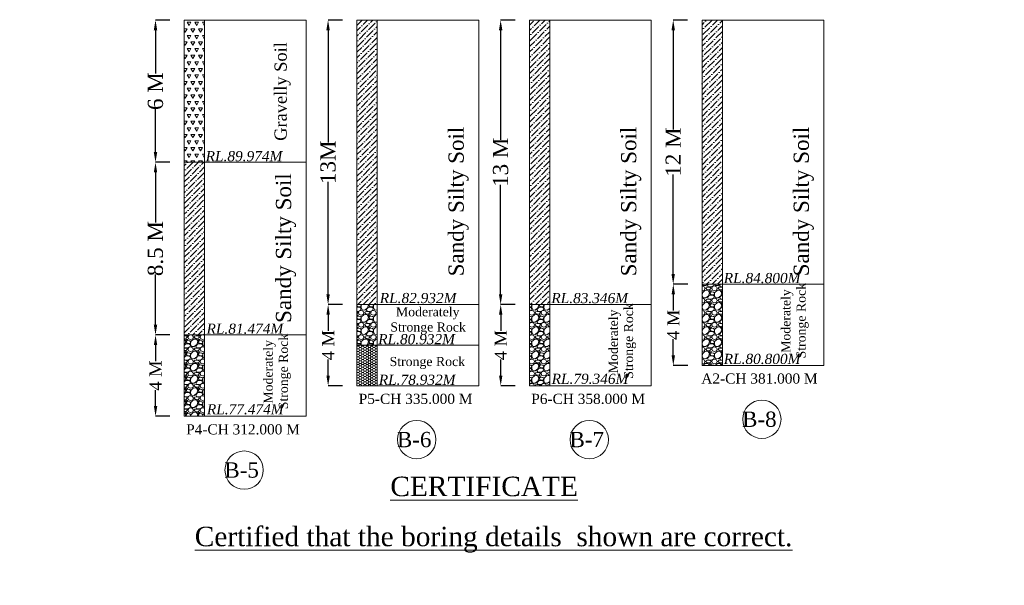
# Model space of a CAD drawing. Header units: millimetres. Extents: x -20950785 to 389010297, y -11535949 to 14056629.
# Tile 229 of 256: x 12454018 to 12551010, y -1582082 to -1526411. Entities that reach past the tile are written whole.
import ezdxf

# ---------------------------------------------------------------- set-up
doc = ezdxf.new("R2010")
doc.units = ezdxf.units.MM
doc.header["$LTSCALE"] = 60
doc.header["$MEASUREMENT"] = 0
doc.layers.add('TEXT', color=7, linetype='Continuous')
doc.styles.add('PDF Arial Bold', font='times.ttf')
doc.styles.add('style1', font='txt.shx', dxfattribs={"height": 1})
doc.dimstyles.get("Standard").update_dxf_attribs({"dimtxt": 400, "dimasz": 215, "dimexe": 0.18, "dimexo": 0.0625, "dimgap": 0.09, "dimtad": 0, "dimtih": 1, "dimtoh": 1, "dimdec": 0, "dimzin": 4, "dimdsep": 46, "dimtxsty": 'Standard', "dimblk": 'OPEN90', "dimcen": 0, "dimadec": 0, "dimazin": 1, "dimtfac": 1, "dimtdec": 0, "dimtix": 1, "dimtofl": 0, "dimtmove": 0, "dimatfit": 3, "dimldrblk": 'OPEN30', "dimfxl": 1, "dimtolj": 1, "dimtzin": 0, "dimarcsym": 0})
pattern_1 = [(228.0127875, (-520684.88, -70857.52), (-9600, -10800), [161.4432, -15982.90566]), (184.96974073, (-520792.88, -70977.524), (14400, 1200), [277.0416, -27427.10971]), (132.5104471, (-521068.88, -71001.52), (12000, -13200), [195.3456, -19339.23912]), (267.273689, (-521536.88, -71301.524), (1200, 24000), [252.2856, -24976.26965]), (292.8336542, (-521548.88, -71553.524), (-6000, 14400), [247.386, -24491.24775]), (357.273689, (-521452.88, -71781.524), (-24000, 1200), [252.2856, -24976.26965]), (37.69424047, (-521200.88, -71793.524), (-15600, -12000), [333.6348, -33029.81826]), (72.25532837, (-520936.88, -71589.524), (8400, 26400), [314.9856, -31183.5858]), (121.4295656, (-520840.88, -71289.524), (-9600, 15600), [253.14, -25060.88773]), (175.2363583, (-520972.88, -71073.52), (13200, -1200), [288.9984, -14160.9151]), (222.3974378, (-521260.88, -71049.524), (-14400, -13200), [373.7376, -37000.05001]), (138.8140748, (-520348.88, -71313.52), (-8400, 7200), [127.5612, -12628.61378]), (171.4692344, (-520444.88, -71229.524), (15600, -2400), [242.6844, -24025.8137]), (225, (-520684.9, -71193.5), (-1e-13, -1200), [169.7052, -1527.35107]), (203.1985905, (-520768.88, -71049.52), (6000, 2400), [91.3896, -9047.53813]), (291.8014095, (-520852.88, -71085.52), (-1200, 3600), [129.2436, -6332.95417]), (30.9637565, (-520804.88, -71205.52), (3600, 2400), [209.9148, -6787.22747]), (161.5650512, (-520624.88, -71097.52), (2400, -1200), [151.7892, -3642.94399]), (16.38954033, (-521548.88, -71085.524), (12000, 3600), [212.64, -21051.41418]), (70.34617594, (-521344.88, -71025.52), (-4800, -13200), [178.3932, -17660.8893]), (293.1985905, (-520624.88, -70857.52), (-2400, 6000), [182.778, -8956.14973]), (343.61045967, (-520552.88, -71025.524), (-12000, 3600), [212.64, -21051.41418]), (339.4439548, (-521548.88, -71829.52), (-6000, 2400), [205.056, -10047.74849]), (294.7751406, (-521356.88, -71901.52), (-6000, 13200), [171.8136, -17009.57168]), (66.8014095, (-520612.88, -72057.52), (2400, 6000), [182.778, -8956.14973]), (17.35402464, (-520540.88, -71889.524), (-15600, -4800), [201.1572, -19914.50834]), (69.4439548, (-521200.88, -72057.52), (-2400, -6000), [102.528, -10150.27649]), (101.3099325, (-520684.88, -72057.52), (-1200, 4800), [61.188, -6057.63542]), (165.9637565, (-520696.88, -71997.52), (3600, -1200), [247.386, -4700.34075]), (186.00900596, (-520936.88, -71937.524), (12000, 1200), [229.26, -22696.70781]), (303.6900675, (-520804.88, -71313.52), (-1200, 2400), [173.0664, -4153.59513]), (353.1572266, (-520708.88, -71457.524), (20400, -2400), [302.1528, -29913.07515]), (60.9453959, (-520408.88, -71493.52), (-4800, -8400), [123.5472, -12231.20897]), (90, (-520348.9, -71385.5), (-1200, 1200), [72, -1128]), (120.2564372, (-520960.88, -71901.52), (4800, -8400), [166.7088, -16504.22399]), (48.0127875, (-521044.88, -71757.52), (9600, 10800), [322.8864, -15821.46246]), (0, (-520828.9, -71517.5), (1200, 1200), [312, -888]), (325.3048465, (-520516.88, -71517.52), (12000, -8400), [189.7368, -18783.92916]), (254.0546041, (-520360.88, -71625.52), (-1200, -4800), [174.7224, -8561.40947]), (207.64597536, (-520408.88, -71793.524), (-22800, -12000), [284.478, -28163.36902]), (175.42607874, (-520660.88, -71925.524), (-15600, 1200), [300.9588, -29794.88809])]
pattern_2 = [(45, (-521548.88, -72057.52), (198.873782, 729.203868), [937.5, -187.5, 0, -187.5])]

# ---------------------------------------------------------------- blocks, each defined once
blk = doc.blocks.new('*D1176')
at = {"color": 0, "linetype": 'Continuous', "lineweight": -2, "ltscale": 2, "transparency": 16777216}
for p, q in [((12468815, -1526442), (12467395, -1526442)), ((12467395, -1527442), (12467395, -1531698)), ((12467395, -1539442), (12467395, -1535187)), ((12468815, -1540442), (12467395, -1540442))]:
    blk.add_line(p, q, dxfattribs=at)
at = {"color": 0, "linetype": 'Continuous', "lineweight": 9, "ltscale": 2, "transparency": 16777216}
for points in [[(12467228, -1527442), (12467562, -1527442), (12467395, -1526442)], [(12467228, -1539442), (12467562, -1539442), (12467395, -1540442)]]:
    blk.add_solid(points, dxfattribs=at)
at = {"layer": 'Defpoints', "color": 0, "linetype": 'Continuous', "lineweight": 9, "ltscale": 2, "transparency": 16777216}
for p in [(12468815, -1526442), (12467395, -1540442), (12468815, -1540442)]:
    blk.add_point(p, dxfattribs=at)
at = {"color": 0, "linetype": 'Continuous', "lineweight": 9, "ltscale": 2, "transparency": 16777216, "insert": (12467395, -1533442), "char_height": 1500, "attachment_point": 5, "rotation": 90, "style": 'PDF Arial Bold'}
blk.add_mtext('\\A1;6 M', dxfattribs=at)
blk = doc.blocks.new('*D1177')
at = {"color": 0, "linetype": 'Continuous', "lineweight": -2, "ltscale": 2, "transparency": 16777216}
for p, q in [((12485815, -1526442), (12484395, -1526442)), ((12484395, -1527442), (12484395, -1538503)), ((12484395, -1553442), (12484395, -1542381)), ((12485819, -1554442), (12484395, -1554442))]:
    blk.add_line(p, q, dxfattribs=at)
at = {"color": 0, "linetype": 'Continuous', "lineweight": 9, "ltscale": 2, "transparency": 16777216}
for points in [[(12484228, -1527442), (12484562, -1527442), (12484395, -1526442)], [(12484228, -1553442), (12484562, -1553442), (12484395, -1554442)]]:
    blk.add_solid(points, dxfattribs=at)
at = {"layer": 'Defpoints', "color": 0, "linetype": 'Continuous', "lineweight": 9, "ltscale": 2, "transparency": 16777216}
for p in [(12485815, -1526442), (12484395, -1554442), (12485819, -1554442)]:
    blk.add_point(p, dxfattribs=at)
at = {"color": 0, "linetype": 'Continuous', "lineweight": 9, "ltscale": 2, "transparency": 16777216, "insert": (12484395, -1540442), "char_height": 1500, "attachment_point": 5, "rotation": 90, "style": 'PDF Arial Bold'}
blk.add_mtext('\\A1;13M', dxfattribs=at)
blk = doc.blocks.new('*D1178')
at = {"color": 0, "linetype": 'Continuous', "lineweight": -2, "ltscale": 2, "transparency": 16777216}
for p, q in [((12502815, -1526442), (12501395, -1526442)), ((12501395, -1527442), (12501395, -1538226)), ((12501395, -1553442), (12501395, -1542658)), ((12502819, -1554442), (12501395, -1554442))]:
    blk.add_line(p, q, dxfattribs=at)
at = {"color": 0, "linetype": 'Continuous', "lineweight": 9, "ltscale": 2, "transparency": 16777216}
for points in [[(12501228, -1527442), (12501562, -1527442), (12501395, -1526442)], [(12501228, -1553442), (12501562, -1553442), (12501395, -1554442)]]:
    blk.add_solid(points, dxfattribs=at)
at = {"layer": 'Defpoints', "color": 0, "linetype": 'Continuous', "lineweight": 9, "ltscale": 2, "transparency": 16777216}
for p in [(12502815, -1526442), (12501395, -1554442), (12502819, -1554442)]:
    blk.add_point(p, dxfattribs=at)
at = {"color": 0, "linetype": 'Continuous', "lineweight": 9, "ltscale": 2, "transparency": 16777216, "insert": (12501395, -1540442), "char_height": 1500, "attachment_point": 5, "rotation": 90, "style": 'PDF Arial Bold'}
blk.add_mtext('\\A1;13 M', dxfattribs=at)
blk = doc.blocks.new('*D1179')
at = {"color": 0, "linetype": 'Continuous', "lineweight": -2, "ltscale": 2, "transparency": 16777216}
for p, q in [((12519815, -1526442), (12518395, -1526442)), ((12518395, -1527442), (12518395, -1537226)), ((12518395, -1551442), (12518395, -1541658)), ((12519819, -1552442), (12518395, -1552442))]:
    blk.add_line(p, q, dxfattribs=at)
at = {"color": 0, "linetype": 'Continuous', "lineweight": 9, "ltscale": 2, "transparency": 16777216}
for points in [[(12518228, -1527442), (12518562, -1527442), (12518395, -1526442)], [(12518228, -1551442), (12518562, -1551442), (12518395, -1552442)]]:
    blk.add_solid(points, dxfattribs=at)
at = {"layer": 'Defpoints', "color": 0, "linetype": 'Continuous', "lineweight": 9, "ltscale": 2, "transparency": 16777216}
for p in [(12519815, -1526442), (12518395, -1552442), (12519819, -1552442)]:
    blk.add_point(p, dxfattribs=at)
at = {"color": 0, "linetype": 'Continuous', "lineweight": 9, "ltscale": 2, "transparency": 16777216, "insert": (12518395, -1539442), "char_height": 1500, "attachment_point": 5, "rotation": 90, "style": 'PDF Arial Bold'}
blk.add_mtext('\\A1;12 M', dxfattribs=at)
blk = doc.blocks.new('*D1183')
at = {"color": 0, "linetype": 'Continuous', "lineweight": -2, "ltscale": 2, "transparency": 16777216}
for p, q in [((12468819, -1557442), (12467402, -1557442)), ((12467402, -1558442), (12467402, -1560022)), ((12467402, -1564442), (12467402, -1562862)), ((12468819, -1565442), (12467402, -1565442))]:
    blk.add_line(p, q, dxfattribs=at)
at = {"color": 0, "linetype": 'Continuous', "lineweight": 9, "ltscale": 2, "transparency": 16777216}
for points in [[(12467236, -1558442), (12467569, -1558442), (12467402, -1557442)], [(12467236, -1564442), (12467569, -1564442), (12467402, -1565442)]]:
    blk.add_solid(points, dxfattribs=at)
at = {"layer": 'Defpoints', "color": 0, "linetype": 'Continuous', "lineweight": 9, "ltscale": 2, "transparency": 16777216}
for p in [(12468819, -1557442), (12467402, -1565442), (12468819, -1565442)]:
    blk.add_point(p, dxfattribs=at)
at = {"color": 0, "linetype": 'Continuous', "lineweight": 9, "ltscale": 2, "transparency": 16777216, "insert": (12467402, -1561442), "char_height": 1200, "attachment_point": 5, "rotation": 90, "style": 'PDF Arial Bold'}
blk.add_mtext('\\A1;4 M', dxfattribs=at)
blk = doc.blocks.new('*D1184')
at = {"color": 0, "linetype": 'Continuous', "lineweight": -2, "ltscale": 2, "transparency": 16777216}
for p, q in [((12485819, -1554442), (12484402, -1554442)), ((12484402, -1555442), (12484402, -1557022)), ((12484402, -1561442), (12484402, -1559862)), ((12485819, -1562442), (12484402, -1562442))]:
    blk.add_line(p, q, dxfattribs=at)
at = {"color": 0, "linetype": 'Continuous', "lineweight": 9, "ltscale": 2, "transparency": 16777216}
for points in [[(12484236, -1555442), (12484569, -1555442), (12484402, -1554442)], [(12484236, -1561442), (12484569, -1561442), (12484402, -1562442)]]:
    blk.add_solid(points, dxfattribs=at)
at = {"layer": 'Defpoints', "color": 0, "linetype": 'Continuous', "lineweight": 9, "ltscale": 2, "transparency": 16777216}
for p in [(12485819, -1554442), (12484402, -1562442), (12485819, -1562442)]:
    blk.add_point(p, dxfattribs=at)
at = {"color": 0, "linetype": 'Continuous', "lineweight": 9, "ltscale": 2, "transparency": 16777216, "insert": (12484402, -1558442), "char_height": 1200, "attachment_point": 5, "rotation": 90, "style": 'PDF Arial Bold'}
blk.add_mtext('\\A1;4 M', dxfattribs=at)
blk = doc.blocks.new('*D1185')
at = {"color": 0, "linetype": 'Continuous', "lineweight": -2, "ltscale": 2, "transparency": 16777216}
for p, q in [((12502819, -1554442), (12501402, -1554442)), ((12501402, -1555442), (12501402, -1557022)), ((12501402, -1561442), (12501402, -1559862)), ((12502819, -1562442), (12501402, -1562442))]:
    blk.add_line(p, q, dxfattribs=at)
at = {"color": 0, "linetype": 'Continuous', "lineweight": 9, "ltscale": 2, "transparency": 16777216}
for points in [[(12501236, -1555442), (12501569, -1555442), (12501402, -1554442)], [(12501236, -1561442), (12501569, -1561442), (12501402, -1562442)]]:
    blk.add_solid(points, dxfattribs=at)
at = {"layer": 'Defpoints', "color": 0, "linetype": 'Continuous', "lineweight": 9, "ltscale": 2, "transparency": 16777216}
for p in [(12502819, -1554442), (12501402, -1562442), (12502819, -1562442)]:
    blk.add_point(p, dxfattribs=at)
at = {"color": 0, "linetype": 'Continuous', "lineweight": 9, "ltscale": 2, "transparency": 16777216, "insert": (12501402, -1558442), "char_height": 1200, "attachment_point": 5, "rotation": 90, "style": 'PDF Arial Bold'}
blk.add_mtext('\\A1;4 M', dxfattribs=at)
blk = doc.blocks.new('*D1186')
at = {"color": 0, "linetype": 'Continuous', "lineweight": -2, "ltscale": 2, "transparency": 16777216}
for p, q in [((12519819, -1552442), (12518402, -1552442)), ((12518402, -1553442), (12518402, -1555022)), ((12518402, -1559442), (12518402, -1557862)), ((12519819, -1560442), (12518402, -1560442))]:
    blk.add_line(p, q, dxfattribs=at)
at = {"color": 0, "linetype": 'Continuous', "lineweight": 9, "ltscale": 2, "transparency": 16777216}
for points in [[(12518236, -1553442), (12518569, -1553442), (12518402, -1552442)], [(12518236, -1559442), (12518569, -1559442), (12518402, -1560442)]]:
    blk.add_solid(points, dxfattribs=at)
at = {"layer": 'Defpoints', "color": 0, "linetype": 'Continuous', "lineweight": 9, "ltscale": 2, "transparency": 16777216}
for p in [(12519819, -1552442), (12518402, -1560442), (12519819, -1560442)]:
    blk.add_point(p, dxfattribs=at)
at = {"color": 0, "linetype": 'Continuous', "lineweight": 9, "ltscale": 2, "transparency": 16777216, "insert": (12518402, -1556442), "char_height": 1200, "attachment_point": 5, "rotation": 90, "style": 'PDF Arial Bold'}
blk.add_mtext('\\A1;4 M', dxfattribs=at)
blk = doc.blocks.new('*D1189')
at = {"color": 0, "linetype": 'Continuous', "lineweight": -2, "ltscale": 2, "transparency": 16777216}
for p, q in [((12468815, -1540442), (12467395, -1540442)), ((12467395, -1541442), (12467395, -1546386)), ((12467395, -1556442), (12467395, -1551498)), ((12468819, -1557442), (12467395, -1557442))]:
    blk.add_line(p, q, dxfattribs=at)
at = {"color": 0, "linetype": 'Continuous', "lineweight": 9, "ltscale": 2, "transparency": 16777216}
for points in [[(12467228, -1541442), (12467562, -1541442), (12467395, -1540442)], [(12467228, -1556442), (12467562, -1556442), (12467395, -1557442)]]:
    blk.add_solid(points, dxfattribs=at)
at = {"layer": 'Defpoints', "color": 0, "linetype": 'Continuous', "lineweight": 9, "ltscale": 2, "transparency": 16777216}
for p in [(12468815, -1540442), (12467395, -1557442), (12468819, -1557442)]:
    blk.add_point(p, dxfattribs=at)
at = {"color": 0, "linetype": 'Continuous', "lineweight": 9, "ltscale": 2, "transparency": 16777216, "insert": (12467395, -1548942), "char_height": 1500, "attachment_point": 5, "rotation": 90, "style": 'PDF Arial Bold'}
blk.add_mtext('\\A1;8.5 M', dxfattribs=at)

msp = doc.modelspace()

# ---------------------------------------------------------------- hatches: boundary and pattern name
at = {"linetype": 'Continuous', "lineweight": 9, "ltscale": 2}
h = msp.add_hatch(dxfattribs=at)
h.set_pattern_fill('TRIANG', scale=2000)
h.set_pattern_definition([(60, (-521548.9, -72057.5), (-375, 649.519052), [375, -375]), (120, (-521548.9, -72057.5), (-750, 4e-07), [375, -375]), (0, (-521736.4, -71732.76), (375, 649.519052), [375, -375])])
h.paths.add_polyline_path([(12472235, -1526442.02), (12470235, -1526442.02), (12470235, -1540442.02), (12472235, -1540442.02)])
h = msp.add_hatch(dxfattribs=at)
h.set_pattern_fill('ANSI36', scale=3000)
h.set_pattern_definition(pattern_2)
h.paths.add_polyline_path([(12487235, -1554442.02), (12489235, -1554442.02), (12489235, -1526442.02), (12487235, -1526442.02)])
h = msp.add_hatch(dxfattribs=at)
h.set_pattern_fill('ANSI36', scale=3000)
h.set_pattern_definition(pattern_2)
h.paths.add_polyline_path([(12504235, -1554442.02), (12506235, -1554442.02), (12506235, -1526442.02), (12504235, -1526442.02)])
h = msp.add_hatch(dxfattribs=at)
h.set_pattern_fill('ANSI36', scale=3000)
h.set_pattern_definition(pattern_2)
h.paths.add_polyline_path([(12521235, -1552442.02), (12523235, -1552442.02), (12523235, -1526442.02), (12521235, -1526442.02)])
h = msp.add_hatch(dxfattribs=at)
h.set_pattern_fill('ANSI36', scale=3000)
h.set_pattern_definition(pattern_2)
h.paths.add_polyline_path([(12470235, -1557442.02), (12472235, -1557442.02), (12472235, -1540442.02), (12470235, -1540442.02)])
h = msp.add_hatch(dxfattribs=at)
h.set_pattern_fill('GRAVEL', scale=1200)
h.set_pattern_definition(pattern_1)
h.paths.add_polyline_path([(12521235, -1560442.02), (12523235, -1560442.02), (12523235, -1552442.02), (12521235, -1552442.02)])
h.paths.add_polyline_path([(12523121.59, -1560867.52), (12531172.42, -1560867.52), (12531172.42, -1558732.34), (12523121.59, -1558732.34)], flags=9)
h = msp.add_hatch(dxfattribs=at)
h.set_pattern_fill('GRAVEL', scale=1200)
h.set_pattern_definition(pattern_1)
h.paths.add_polyline_path([(12487235, -1558442.02), (12489235, -1558442.02), (12489235, -1554442.02), (12487235, -1554442.02)])
h.paths.add_polyline_path([(12489087.29, -1558924.52), (12497138.12, -1558924.52), (12497138.12, -1556789.33), (12489087.29, -1556789.33)], flags=9)
h = msp.add_hatch(dxfattribs=at)
h.set_pattern_fill('GRAVEL', scale=1200)
h.set_pattern_definition(pattern_1)
h.paths.add_polyline_path([(12504235, -1562442.02), (12506235, -1562442.02), (12506235, -1554442.02), (12504235, -1554442.02)])
h.paths.add_polyline_path([(12506171.07, -1562826.34), (12514221.9, -1562826.34), (12514221.9, -1560691.15), (12506171.07, -1560691.15)], flags=9)
h = msp.add_hatch(dxfattribs=at)
h.set_pattern_fill('GRAVEL', scale=1200)
h.set_pattern_definition(pattern_1)
h.paths.add_polyline_path([(12470235, -1565442.02), (12472235, -1565442.02), (12472235, -1557442.02), (12470235, -1557442.02)])
h.paths.add_polyline_path([(12472209.02, -1565824.2), (12480259.85, -1565824.2), (12480259.85, -1563689.02), (12472209.02, -1563689.02)], flags=9)
h = msp.add_hatch(dxfattribs=at)
h.set_pattern_fill('HONEY', scale=1200)
h.set_pattern_definition([(0, (-521548.88, -72057.52), (225, 129.9038106), [150, -300]), (120, (-521548.88, -72057.52), (-225, 129.9038106), [150, -300]), (60, (-521548.88, -72057.52), (5e-14, 259.8076211), [-300, 150])])
h.paths.add_polyline_path([(12487235, -1562442.02), (12489235, -1562442.02), (12489235, -1558442.02), (12487235, -1558442.02)])
h.paths.add_polyline_path([(12489142.3, -1562920.33), (12497193.13, -1562920.33), (12497193.13, -1560785.14), (12489142.3, -1560785.14)], flags=9)

# ---------------------------------------------------------------- linework, layer by layer
at = {"color": 7, "linetype": 'Continuous', "lineweight": 9, "ltscale": 2}
for p, q in [((12470235, -1526442.02), (12470235, -1565442.02)), ((12482235, -1526442.02), (12470235, -1526442.02)), ((12472235, -1565442.02), (12472235, -1526442.02)), ((12482235, -1565442.02), (12482235, -1526442.02)), ((12487235, -1526442.02), (12487235, -1562442.02)), ((12499235, -1526442.02), (12487235, -1526442.02)), ((12489235, -1562442.02), (12489235, -1526442.02)), ((12499235, -1562442.02), (12499235, -1526442.02)), ((12504235, -1526442.02), (12504235, -1562442.02)), ((12516235, -1526442.02), (12504235, -1526442.02)), ((12506235, -1562442.02), (12506235, -1526442.02)), ((12516235, -1562442.02), (12516235, -1526442.02)), ((12521235, -1526442.02), (12521235, -1560442.02)), ((12533235, -1526442.02), (12521235, -1526442.02)), ((12523235, -1560442.02), (12523235, -1526442.02)), ((12533235, -1560442.02), (12533235, -1526442.02)), ((12470235, -1540442.02), (12482235, -1540442.02)), ((12521235, -1552442.02), (12533235, -1552442.02)), ((12487235, -1554442.02), (12499235, -1554442.02)), ((12504235, -1554442.02), (12516235, -1554442.02)), ((12470235, -1557442.02), (12482235, -1557442.02)), ((12487235, -1558442.02), (12499235, -1558442.02)), ((12521235, -1560442.02), (12523235, -1560442.02)), ((12521235, -1560442.02), (12533235, -1560442.02)), ((12487235, -1562442.02), (12489235, -1562442.02)), ((12487235, -1562442.02), (12499235, -1562442.02)), ((12504235, -1562442.02), (12506235, -1562442.02)), ((12504235, -1562442.02), (12516235, -1562442.02)), ((12470235, -1565442.02), (12472235, -1565442.02)), ((12470235, -1565442.02), (12482235, -1565442.02))]:
    msp.add_line(p, q, dxfattribs=at)
for centre in [(12527128, -1565745.77), (12493128, -1567745.77), (12510128, -1567745.77), (12476128, -1570745.77)]:
    msp.add_circle(centre, 1886.25, dxfattribs=at)

# ---------------------------------------------------------------- texts
at = {"color": 7, "linetype": 'Continuous', "lineweight": 9, "ltscale": 2, "attachment_point": 1, "rotation": 90, "style": 'PDF Arial Bold'}
for s, width, insert, char_height in [('\\pi1240.70522,t5740.70522;Moderately \\P\\pi690.45288,t5190.45288;Stronge Rock', 8577.0125, (12529042.18, -1560446.04), 900), ('\\pi1240.70522,t5740.70522;Moderately \\P\\pi690.45288,t5190.45288;Stronge Rock', 8577.0125, (12512042.18, -1562446.04), 900), ('\\pi1240.70522,t5740.70522;Moderately \\P\\pi690.45288,t5190.45288;Stronge Rock', 8577.0125, (12478042.18, -1565446.04), 900), ('\\pt6000;Gravelly Soil', 19976.8492, (12479121.39, -1538334.55), 1200), ('\\pt7500;Sandy Silty Soil', 19976.8492, (12496257.39, -1551673.55), 1500), ('\\pt7500;Sandy Silty Soil', 19976.8492, (12513257.39, -1551673.55), 1500), ('\\pt7500;Sandy Silty Soil', 19976.8492, (12530257.39, -1551673.55), 1500), ('\\pt7500;Sandy Silty Soil', 19976.8492, (12479257.39, -1556257.05), 1500)]:
    msp.add_mtext_dynamic_manual_height_columns(s, width=width, gutter_width=1, heights=[0], dxfattribs=dict(at, insert=insert, char_height=char_height))
at = {"linetype": 'Continuous', "lineweight": 9, "attachment_point": 1}
for s, insert, char_height, width in [('\\pi3313.63157;{\\fTimes New Roman|b0|i0|c0|p18;medium \\P\\pi1814.9834;compacted soil\\H1.00001x;\\P\\pi0;      }', (10471525.12, -1523931.04, -17483.87), 750, 10242.62), ('\\pi3313.63157;{\\fTimes New Roman|b0|i0|c0|p18;medium \\P\\pi1814.9834;compacted soil\\H1.00001x;\\P\\pi0;      }', (11721469.49, -1523931.04, -17483.87), 750, 10242.62), ('\\pi2740.72241;{\\fTimes New Roman|b0|i0|c0|p18;compacted \\P\\pi4359.6842;soil\\H1.00001x;\\P\\pi0;      }', (10470694.51, -1533491.03, -17483.87), 750, 10242.62), ('\\pi2917.05681;{\\fTimes New Roman|b0|i0|c0|p18;\\LCertified that the boring details  shown are correct.}', (10475118.14, -1543620.32, -17483.87), 750, 28256.2477), ('\\pi2917.05681;{\\fTimes New Roman|b0|i0|c0|p18;\\LCertified that the boring details  shown are correct.}', (11725062.51, -1543620.32, -17483.87), 750, 28256.2477), ('\\pi7448.80773;{\\fTimes New Roman|b0|i0|c0|p18;\\LCertified that the boring details  shown are correct.}', (12463812.32, -1576321.57), 1915.15152, 72153.3279)]:
    msp.add_mtext(s, dxfattribs=dict(at, insert=insert, char_height=char_height, width=width))
at = {"color": 7, "linetype": 'Continuous', "lineweight": 9, "ltscale": 2, "char_height": 1000, "width": 5796.7256, "attachment_point": 3, "style": 'PDF Arial Bold'}
for s, insert in [('{\\fTimes New Roman|b0|i1|c0|p18;RL.89.974M}', (12479888.93, -1539343.77)), ('{\\fTimes New Roman|b0|i1|c0|p18;RL.84.800M}', (12530923.7, -1551340.61)), ('{\\fTimes New Roman|b0|i1|c0|p18;RL.82.932M}', (12497038.25, -1553307.34)), ('{\\fTimes New Roman|b0|i1|c0|p18;RL.83.346M}', (12513940.87, -1553311.49)), ('{\\fTimes New Roman|b0|i1|c0|p18;RL.81.474M}', (12479976.37, -1556326)), ('{\\fTimes New Roman|b0|i1|c0|p18;RL.80.932M}', (12496888.12, -1557355.12)), ('{\\fTimes New Roman|b0|i1|c0|p18;RL.80.800M}', (12530922.42, -1559298.13)), ('{\\fTimes New Roman|b0|i1|c0|p18;RL.78.932M}', (12496943.13, -1561350.93)), ('{\\fTimes New Roman|b0|i1|c0|p18;RL.79.346M}', (12513971.9, -1561256.94)), ('{\\fTimes New Roman|b0|i1|c0|p18;RL.77.474M}', (12480009.85, -1564254.81))]:
    msp.add_mtext(s, dxfattribs=dict(at, insert=insert))
at = {"color": 7, "linetype": 'Continuous', "lineweight": 9, "ltscale": 2, "char_height": 900, "attachment_point": 1, "style": 'PDF Arial Bold'}
for s, insert in [('\\pi1240.70522,t5740.70522;Moderately \\P\\pi690.45288,t5190.45288;Stronge Rock', (12489839.11, -1554708.18)), ('\\pt4500;Stronge Rock', (12490454.41, -1559603.87))]:
    msp.add_mtext_dynamic_manual_height_columns(s, width=8577.0125, gutter_width=1, heights=[0], dxfattribs=dict(at, insert=insert))
at = {"color": 7, "linetype": 'Continuous', "lineweight": 9, "ltscale": 2, "attachment_point": 3, "style": 'PDF Arial Bold'}
for s, insert, char_height in [('A2-CH 381.000 M', (12532618.39, -1561230.95), 1000), ('P5-CH 335.000 M', (12498618.39, -1563230.95), 1000), ('P6-CH 358.000 M', (12515618.39, -1563230.95), 1000), ('B-8', (12528577.08, -1564986.22), 1500), ('P4-CH 312.000 M', (12481618.39, -1566230.95), 1000), ('B-6', (12494577.08, -1566986.22), 1500), ('B-7', (12511577.08, -1566986.22), 1500), ('B-5', (12477577.08, -1569986.22), 1500)]:
    msp.add_mtext(s, dxfattribs=dict(at, insert=insert, char_height=char_height))
at = {"linetype": 'Continuous', "lineweight": 9, "insert": (12490527.56, -1571390.9), "char_height": 1915.1515, "attachment_point": 1}
msp.add_mtext('{\\fTimes New Roman|b0|i0|c0|p18;\\LCERTIFICATE}', dxfattribs=at)
at = {"linetype": 'Continuous', "lineweight": 9, "char_height": 750, "width": 22678.6984, "attachment_point": 1, "style": 'style1'}
for insert in [(10046282.47, -1573923.48), (11296226.84, -1573923.48)]:
    msp.add_mtext('\\pi6024.46095;{\\fTimes New Roman|b0|i0|c0|p18;\\LELEVATION OF PIER \\P\\pi3569.25186;ALONG CURRENT DIRECTION  }', dxfattribs=dict(at, insert=insert))
at = {"layer": 'TEXT', "linetype": 'Continuous', "lineweight": 9, "char_height": 1300, "attachment_point": 1}
for s, insert, width in [('\\pi2427.77062;{\\fTimes New Roman|b0|i0|c0|p18;\\LELEVATION OF PIER \\P\\pi3593.74034;ALONG CURRENT \\P\\pi6498.82325;DIRECTION  }', (12201657.42, -1570888.18), 23280.4872), ('\\pi1974.11068;{\\fTimes New Roman|b0|i0|c0|p18;\\LELEVATION OF PIER \\P\\pi3681.82517;ALONG TRAFFIC  \\P\\pi6045.16331;DIRECTION  }', (12222299.86, -1571340.89), 22373.1673)]:
    msp.add_mtext(s, dxfattribs=dict(at, insert=insert, width=width))

# ---------------------------------------------------------------- dimensions: what is measured, and where the dimension line sits
at = {"color": 7, "linetype": 'Continuous', "lineweight": 9, "ltscale": 2}
for base, p1, p2, text, override, picture, middle in [((12467395, -1540442.02), (12468814.88, -1526442.02), (12468814.88, -1540442.02), '6 M', {"dimtxt": 1500, "dimasz": 1000, "dimtxsty": 'PDF Arial Bold', "dimfxl": 300}, '*D1176', (12467395, -1533442.02)), ((12484395, -1554442.02), (12485814.88, -1526442.02), (12485818.63, -1554442.02), '13M', {"dimtxt": 1500, "dimasz": 1000, "dimtxsty": 'PDF Arial Bold', "dimfxl": 300}, '*D1177', (12484395, -1540442.02)), ((12501395, -1554442.02), (12502814.88, -1526442.02), (12502818.63, -1554442.02), '13 M', {"dimtxt": 1500, "dimasz": 1000, "dimtxsty": 'PDF Arial Bold', "dimfxl": 300}, '*D1178', (12501395, -1540442.02)), ((12518395, -1552442.02), (12519814.88, -1526442.02), (12519818.63, -1552442.02), '12 M', {"dimtxt": 1500, "dimasz": 1000, "dimtxsty": 'PDF Arial Bold', "dimfxl": 300}, '*D1179', (12518395, -1539442.02)), ((12467395, -1557442.02), (12468814.88, -1540442.02), (12468818.63, -1557442.02), '8.5 M', {"dimtxt": 1500, "dimasz": 1000, "dimtxsty": 'PDF Arial Bold', "dimfxl": 300}, '*D1189', (12467395, -1548942.02)), ((12518402.5, -1560442.02), (12519818.63, -1552442.02), (12519818.63, -1560442.02), '4 M', {"dimtxt": 1200, "dimasz": 1000, "dimtxsty": 'PDF Arial Bold', "dimfxl": 300}, '*D1186', (12518402.5, -1556442.02)), ((12484402.5, -1562442.02), (12485818.63, -1554442.02), (12485818.63, -1562442.02), '4 M', {"dimtxt": 1200, "dimasz": 1000, "dimtxsty": 'PDF Arial Bold', "dimfxl": 300}, '*D1184', (12484402.5, -1558442.02)), ((12501402.5, -1562442.02), (12502818.63, -1554442.02), (12502818.63, -1562442.02), '4 M', {"dimtxt": 1200, "dimasz": 1000, "dimtxsty": 'PDF Arial Bold', "dimfxl": 300}, '*D1185', (12501402.5, -1558442.02)), ((12467402.5, -1565442.02), (12468818.63, -1557442.02), (12468818.63, -1565442.02), '4 M', {"dimtxt": 1200, "dimasz": 1000, "dimtxsty": 'PDF Arial Bold', "dimfxl": 300}, '*D1183', (12467402.5, -1561442.02))]:
    dim = msp.add_linear_dim(base=base, p1=p1, p2=p2, angle=90, text=text, dimstyle='Standard', override=override, dxfattribs=at)
    dim.commit()
    dim.dimension.update_dxf_attribs({"geometry": picture, "text_midpoint": middle, "text_rotation": 90})

doc.saveas('drawing.dxf')
